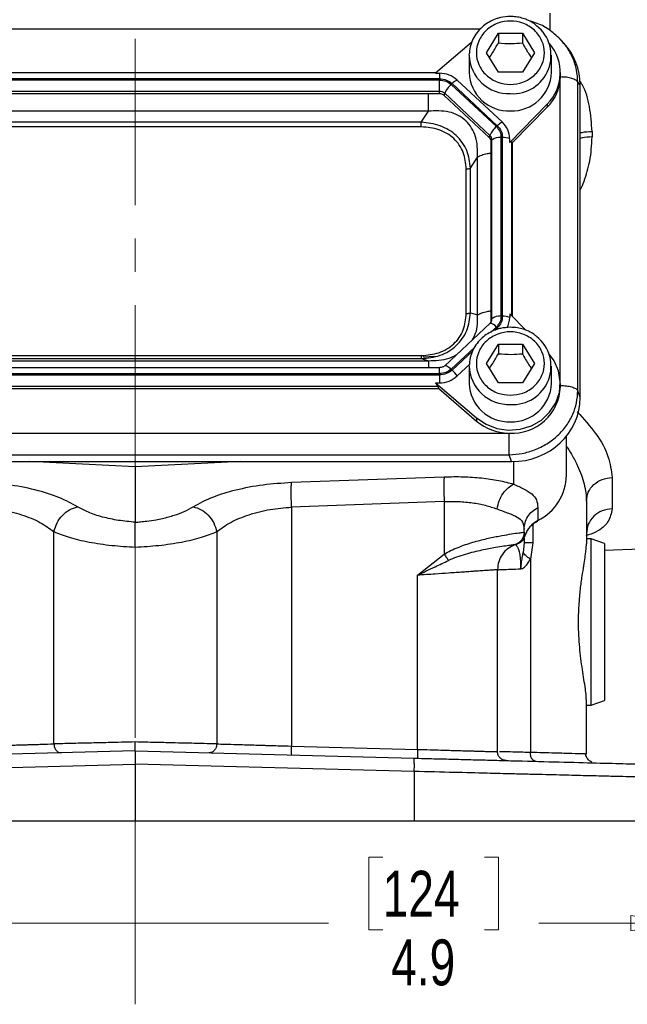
# Model space of a CAD drawing. Header units: inches. Extents: x 0.6 to 16.3, y 0.2 to 11.5.
# Tile 4 of 15: x 4.7 to 6.5, y 4.2 to 7.1. Entities that reach past the tile are written whole.
import ezdxf

# ---------------------------------------------------------------- set-up
doc = ezdxf.new("R2010")
doc.units = ezdxf.units.IN
doc.header["$MEASUREMENT"] = 0
doc.linetypes.add('CENTERX2', pattern=[0.8, 0.5, -0.1, 0.1, -0.1])
doc.styles.add('SLDTEXTSTYLE0', font='TXT', dxfattribs={"width": 0.75})
doc.dimstyles.new('SLDDIMSTYLE3', dxfattribs={"dimtxt": 0.137795, "dimasz": 0.14, "dimexe": 0, "dimexo": 0.0625, "dimgap": 0.034449, "dimtad": 0, "dimdec": 1, "dimlfac": 1.5, "dimrnd": 1e-09, "dimzin": 12, "dimdsep": 46, "dimtxsty": 'SLDTEXTSTYLE0', "dimblk1": 'CLOSED', "dimblk2": 'CLOSED', "dimsah": 1, "dimcen": 0.09, "dimadec": 0, "dimazin": 3, "dimtfac": 1, "dimtdec": 1, "dimtofl": 0, "dimtmove": 0, "dimatfit": 3, "dimldrblk": 'CLOSED', "dimfxl": 0, "dimfrac": 2, "dimtolj": 1, "dimtzin": 12, "dimarcsym": 0})

# ---------------------------------------------------------------- blocks, each defined once
blk = doc.blocks.new('_Closed')
at = {"color": 0, "linetype": 'ByBlock', "lineweight": -2}
for p, q in [((-1, 0.166667), (0, 0)), ((-1, 0.166667), (-1, -0.166667)), ((0, 0), (-1, -0.166667)), ((0, 0), (-1, 0))]:
    blk.add_line(p, q, dxfattribs=at)
blk = doc.blocks.new('_D_10')
at = {"color": 7, "linetype": 'Continuous', "lineweight": 0}
for p, q in [((3.4047, 4.6751), (3.4047, 4.3672)), ((6.6581, 4.6751), (6.6581, 4.3672)), ((5.7737, 4.605), (5.7317, 4.605)), ((5.7317, 4.605), (5.7317, 4.3862)), ((6.0791, 4.605), (6.1211, 4.605)), ((6.1211, 4.605), (6.1211, 4.3862)), ((3.4047, 4.4065), (5.6109, 4.4065)), ((6.6581, 4.4065), (6.2419, 4.4065)), ((5.7317, 4.3862), (5.7737, 4.3862)), ((6.1211, 4.3862), (6.0791, 4.3862))]:
    blk.add_line(p, q, dxfattribs=at)
at = {"color": 7, "linetype": 'Continuous', "lineweight": 18, "xscale": 0.14, "yscale": 0.14, "rotation": 180.0000000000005}
blk.add_blockref('_Closed', (3.4047, 4.4065, 0.1218), dxfattribs=at)
at = {"color": 7, "linetype": 'Continuous', "lineweight": 18, "xscale": 0.14, "yscale": 0.14}
blk.add_blockref('_Closed', (6.6581, 4.4065, 0.1218), dxfattribs=at)
at = {"color": 7, "linetype": 'Continuous', "lineweight": 18, "char_height": 0.1378, "attachment_point": 1, "style": 'SLDTEXTSTYLE0'}
for s, insert in [('124', (5.7737, 4.5639)), ('4.9', (5.7991, 4.3577))]:
    blk.add_mtext(s, dxfattribs=dict(at, insert=insert))

msp = doc.modelspace()

# ---------------------------------------------------------------- linework, layer by layer
at = {"color": 7, "linetype": 'CENTERX2', "lineweight": 18}
for p, q in [((5.0314, 4.1629), (5.0314, 10.2286)), ((5.0314, 5.5361), (5.0314, 4.1629))]:
    msp.add_line(p, q, dxfattribs=at)
at = {"color": 8, "linetype": 'Continuous', "lineweight": 25}
for p, q in [((6.2753, 7.1396), (6.2753, 7.0881)), ((6.0656, 7.0916), (3.9972, 7.0916)), ((6.3066, 6.0332), (6.3066, 6.9461)), ((6.1607, 6.2309), (6.1607, 6.7532)), ((6.0991, 6.1827), (6.1146, 6.1971)), ((6.1097, 6.1871), (6.1175, 6.1944)), ((5.9791, 6.0706), (6.0489, 6.1358)), ((5.982, 6.0679), (6.0442, 6.126)), ((5.9442, 6.0571), (5.9442, 6.075)), ((6.1668, 5.7252), (6.1668, 5.7929)), ((6.2238, 5.6038), (6.2238, 5.5492))]:
    msp.add_line(p, q, dxfattribs=at)
at = {"color": 7, "linetype": 'Continuous', "lineweight": 25}
for p, q in [((6.0847, 7.0209), (6.1207, 7.0792)), ((6.1207, 7.0792), (6.1927, 7.0792)), ((6.1207, 7.0792), (6.1207, 7.0505)), ((6.1927, 7.0792), (6.2287, 7.0209)), ((6.1927, 7.0792), (6.1927, 7.0505)), ((6.0404, 7.0516), (5.9323, 6.9592)), ((6.3089, 7.0576), (6.3056, 7.0614)), ((6.3172, 7.0499), (6.3096, 7.0582)), ((6.0334, 7.0133), (6.0336, 7.0194)), ((6.0334, 7.0133), (6.0334, 6.9612)), ((6.1207, 6.9627), (6.0847, 7.0209)), ((6.2287, 7.0209), (6.1927, 6.9627)), ((6.2801, 6.9612), (6.2801, 7.0133)), ((5.9341, 6.9607), (4.1294, 6.9607)), ((5.9323, 6.9592), (5.9442, 6.9592)), ((5.9442, 6.9592), (5.9442, 6.9427)), ((6.1927, 6.9627), (6.1207, 6.9627)), ((6.3067, 6.9517), (6.3067, 6.9612)), ((6.3067, 6.9482), (6.3067, 6.9517)), ((5.9442, 6.9427), (4.1193, 6.9427)), ((5.9442, 6.9389), (4.1193, 6.9389)), ((5.9442, 6.9049), (5.9442, 6.9389)), ((6.1146, 6.7989), (5.9791, 6.9255)), ((6.1175, 6.8016), (5.982, 6.9281)), ((6.1326, 6.8122), (5.9971, 6.9387)), ((6.3591, 6.0058), (6.3591, 6.9324)), ((6.3661, 6.9248), (6.3591, 6.9324)), ((6.3661, 5.9852), (6.3661, 6.9248)), ((5.9442, 6.9049), (4.1193, 6.9049)), ((5.9442, 6.8978), (4.1193, 6.8978)), ((5.9442, 6.8978), (5.9442, 6.9049)), ((5.9579, 6.8925), (5.9596, 6.899)), ((6.0934, 6.766), (5.9579, 6.8925)), ((6.0951, 6.7724), (5.9596, 6.899)), ((6.1546, 6.7517), (6.2673, 6.8666)), ((6.2673, 6.8666), (6.2673, 6.857)), ((5.9108, 6.8452), (4.1527, 6.8452)), ((5.8894, 6.812), (5.9108, 6.8452)), ((6.1631, 6.7508), (6.2673, 6.857)), ((5.8894, 6.812), (4.174, 6.812)), ((5.8894, 6.7981), (4.174, 6.7981)), ((6.0934, 6.766), (6.0951, 6.7724)), ((6.4019, 6.7842), (6.4019, 6.7679)), ((6.0991, 6.7533), (6.1015, 6.7581)), ((6.0991, 6.2165), (6.0991, 6.7533)), ((6.1015, 6.2213), (6.1015, 6.7581)), ((6.129, 6.2296), (6.129, 6.7664)), ((6.1331, 6.2296), (6.1331, 6.7664)), ((6.1546, 6.7517), (6.1546, 6.7628)), ((6.1631, 6.7508), (6.1607, 6.7532)), ((6.1631, 6.2285), (6.1631, 6.7508)), ((6.0367, 6.6745), (6.058, 6.7077)), ((6.058, 6.2333), (6.058, 6.7077)), ((6.0245, 6.2375), (6.0245, 6.672)), ((6.0367, 6.24), (6.0367, 6.6745)), ((6.0367, 6.24), (6.058, 6.2333)), ((6.0994, 6.2128), (6.0963, 6.208)), ((6.0993, 6.2126), (6.099, 6.212)), ((6.0991, 6.2165), (6.1015, 6.2213)), ((6.1546, 6.2371), (6.1546, 6.226)), ((6.2033, 6.1875), (6.1546, 6.2371)), ((6.0955, 6.2075), (5.96, 6.081)), ((6.0847, 6.0874), (6.1207, 6.1456)), ((6.1207, 6.1456), (6.1927, 6.1456)), ((6.1207, 6.1456), (6.1207, 6.1169)), ((6.1927, 6.1456), (6.2287, 6.0874)), ((6.1927, 6.1456), (6.1927, 6.1169)), ((4.1527, 6.0959), (5.9108, 6.0959)), ((4.174, 6.1114), (5.8894, 6.1114)), ((4.174, 6.1026), (5.8894, 6.1026)), ((5.8894, 6.1026), (5.9108, 6.0959)), ((5.8951, 6.1077), (5.93, 6.1094)), ((5.9442, 6.075), (4.1193, 6.075)), ((5.9971, 6.0501), (6.0351, 6.0856)), ((6.0334, 6.0797), (6.0336, 6.0858)), ((6.0334, 6.0797), (6.0334, 6.0276)), ((6.1207, 6.0291), (6.0847, 6.0874)), ((6.2287, 6.0874), (6.1927, 6.0291)), ((6.2801, 6.0276), (6.2801, 6.0797)), ((4.1193, 6.0571), (5.9442, 6.0571)), ((4.1193, 6.0533), (5.9442, 6.0533)), ((5.9442, 6.0533), (5.9442, 6.0297)), ((4.1219, 6.0122), (5.9416, 6.0122)), ((4.1245, 6.0192), (5.939, 6.0192)), ((5.9323, 6.0297), (6.0554, 5.9244)), ((5.9323, 6.0297), (5.9442, 6.0297)), ((5.9416, 6.0122), (5.939, 6.0192)), ((5.9416, 6.0122), (6.0554, 5.9148)), ((6.1927, 6.0291), (6.1207, 6.0291)), ((6.3067, 6.0181), (6.3067, 6.0276)), ((6.3661, 5.9852), (6.3591, 6.0058)), ((6.0554, 5.9244), (6.0554, 5.9148)), ((3.9127, 5.8781), (6.1508, 5.8781)), ((6.3247, 5.7517), (6.3247, 5.8689)), ((3.9105, 5.8133), (6.153, 5.8133)), ((6.1599, 5.7928), (6.153, 5.8133)), ((3.9036, 5.7928), (6.1599, 5.7928)), ((5.0314, 5.7773), (4.7144, 5.7928)), ((5.3484, 5.7928), (5.0314, 5.7773)), ((5.0314, 5.7773), (5.0314, 5.6109)), ((5.5001, 5.7308), (5.958, 5.7473)), ((6.4619, 5.7455), (6.4619, 5.6515)), ((5.958, 5.6727), (5.5001, 5.6562)), ((5.5001, 5.6562), (5.5001, 4.9385)), ((5.958, 5.6727), (5.958, 5.515)), ((6.2392, 5.6549), (6.2392, 5.6157)), ((6.3847, 5.6742), (6.3847, 5.5463)), ((6.1981, 5.5812), (6.1981, 5.5896)), ((4.787, 4.945), (4.787, 5.5826)), ((5.2758, 5.5826), (5.2758, 4.945)), ((6.1981, 5.5812), (6.198, 5.5812)), ((6.2015, 5.5721), (6.1981, 5.5812)), ((6.1981, 5.5631), (6.1981, 5.5492)), ((6.3994, 5.5612), (6.3847, 5.5612)), ((6.4394, 5.5466), (6.3994, 5.5612)), ((6.3994, 5.3111), (6.3994, 5.5612)), ((6.4394, 5.5267), (7.3925, 5.56)), ((6.1714, 5.5435), (6.1714, 5.5435)), ((6.1762, 5.545), (6.1781, 5.5457)), ((6.1981, 5.5492), (6.1953, 5.5202)), ((6.2238, 5.5492), (6.2167, 5.4998)), ((6.4394, 5.5466), (6.4394, 5.3111)), ((5.878, 5.4515), (5.958, 5.515)), ((6.2167, 5.4998), (6.2167, 4.9193)), ((5.878, 4.9286), (5.878, 5.4515)), ((6.1181, 4.9216), (6.1181, 5.4681)), ((6.3994, 5.0611), (6.3994, 5.3111)), ((6.4394, 5.3111), (6.4394, 5.0756)), ((6.3847, 4.9146), (6.3847, 5.076)), ((6.3847, 5.0611), (6.3994, 5.0611)), ((6.3994, 5.0611), (6.4394, 5.0756)), ((5.0314, 4.9241), (4.1955, 4.9022)), ((5.0314, 4.9241), (5.8673, 4.9022)), ((5.5001, 4.9385), (5.878, 4.9286)), ((6.3847, 4.9146), (6.3798, 4.9148)), ((4.1945, 4.8622), (5.0314, 4.8842)), ((5.8683, 4.8622), (5.0314, 4.8842)), ((5.0314, 4.8842), (5.0314, 4.7144)), ((5.8683, 4.8622), (5.8683, 4.7144)), ((4.1945, 4.7144), (5.0314, 4.7144)), ((5.0314, 4.7144), (5.8683, 4.7144)), ((5.8683, 4.7144), (6.6581, 4.7144))]:
    msp.add_line(p, q, dxfattribs=at)
at = {"color": 7, "linetype": 'Continuous', "lineweight": 25, "flags": 128}
for points in [[(6.0963, 6.208), (6.096, 6.2078), (6.0955, 6.2075)], [(6.0554, 5.9244), (6.0839, 5.9052), (6.1165, 5.8927), (6.1512, 5.8877), (6.1862, 5.8903), (6.2197, 5.9005), (6.2496, 5.9177), (6.2745, 5.9409), (6.2929, 5.9689), (6.3038, 6.0001), (6.3066, 6.0328), (6.3012, 6.0652), (6.2879, 6.0956), (6.2743, 6.1147)]]:
    msp.add_lwpolyline(points, dxfattribs=at)
at = {"color": 8, "linetype": 'Continuous', "lineweight": 25, "flags": 128}
for points in [[(6.1175, 6.1944), (6.1196, 6.1923), (6.1208, 6.1912)], [(5.96, 6.081), (5.9605, 6.0813), (5.9619, 6.0816), (5.9639, 6.0811), (5.9663, 6.0801), (5.9692, 6.0785), (5.9723, 6.0763), (5.9756, 6.0736), (5.9791, 6.0706)]]:
    msp.add_lwpolyline(points, dxfattribs=at)
at = {"color": 7, "linetype": 'Continuous', "lineweight": 25}
for centre, radius, start, end in [((6.1641, 7.0124), 0.1145, 266.3201, 51.4562), ((6.1729, 6.9612), 0.1336, 314.9709, 40.6629), ((5.9446, 6.8816), 0.0776, 47.4101, 90.3067), ((6.1517, 6.9643), 0.1183, 181.4731, 272.4617), ((6.1605, 6.9656), 0.1196, 268.1802, 357.885), ((6.0261, 6.8704), 0.0724, 130.5237, 156.7761), ((6.0172, 6.8938), 0.0492, 114.0491, 135.7255), ((6.1714, 6.9526), 0.1354, 315.13, 357.2496), ((5.9443, 6.8824), 0.0225, 47.4101, 90.3067), ((5.9443, 6.8778), 0.02, 47.4101, 90.3067), ((6.1527, 6.7673), 0.0492, 114.0491, 135.7255), ((6.0869, 6.7624), 0.0676, 0.3768, 47.4752), ((6.1617, 6.7439), 0.0724, 130.5237, 156.7761), ((6.0818, 6.758), 0.0196, 0.3768, 47.4752), ((6.0816, 6.7531), 0.0175, 0.3768, 47.4752), ((6.1243, 6.732), 0.0347, 82.2097, 131.263), ((6.1345, 6.7089), 0.0575, 69.6232, 91.4049), ((6.0821, 6.2165), 0.017, 338.3655, 359.9556), ((6.1243, 6.1953), 0.0347, 82.2097, 131.263), ((6.1345, 6.1721), 0.0575, 69.6232, 91.4049), ((6.0884, 6.2262), 0.0662, 331.5744, 359.8976), ((6.1641, 6.0788), 0.1145, 266.3201, 51.4562), ((5.9137, 5.9941), 0.1005, 33.8558, 47.191), ((5.9446, 6.1072), 0.0776, 269.6933, 312.5899), ((6.1517, 6.0307), 0.1183, 181.4731, 272.4617), ((6.1614, 6.0233), 0.1455, 266.7037, 357.9341), ((6.1605, 6.032), 0.1196, 268.1802, 357.885), ((6.1559, 6.0337), 0.1557, 229.8035, 268.1235), ((6.1704, 5.7539), 0.1543, 296.448, 359.1655), ((6.2735, 5.548), 0.0759, 116.9064, 161.5208)]:
    msp.add_arc(centre, radius, start, end, dxfattribs=at)
at = {"color": 8, "linetype": 'Continuous', "lineweight": 25}
for centre, radius, start, end in [((6.1517, 7.0163), 0.1183, 181.4731, 272.4617), ((6.0823, 6.2214), 0.0192, 332.7518, 359.904), ((6.0927, 6.1811), 0.0271, 36.1819, 82.5132), ((6.1517, 6.0828), 0.1183, 181.4731, 272.4617)]:
    msp.add_arc(centre, radius, start, end, dxfattribs=at)
at = {"color": 7, "linetype": 'Continuous', "lineweight": 25}
for centre, major_axis, ratio, start_param, end_param in [((6.1535, 6.9188), (0.2087, 0.0437), 0.927683, 6.091166, 6.782759), ((6.1331, 6.7234), (0.0275, 0.0299), 0.170211, 6.275096, 6.798785), ((5.9089, 6.0432), (0.0301, -0.0274), 0.184584, 0.341071, 0.86476), ((6.1535, 5.9912), (0.2087, -0.0437), 0.927683, 4.934566, 6.475204)]:
    msp.add_ellipse(centre, major_axis=major_axis, ratio=ratio, start_param=start_param, end_param=end_param, dxfattribs=at)
for points, knots in [([(6.1567, 7.1299), (6.1468, 7.1292), (6.1328, 7.1284), (6.1131, 7.1227), (6.0971, 7.1159), (6.0795, 7.1049), (6.0632, 7.0904), (6.0492, 7.0721), (6.0392, 7.0505), (6.0339, 7.0324), (6.0341, 7.0218), (6.0342, 7.0195)], [0, 0, 0, 0, 0.160118, 0.22426, 0.330844, 0.44202, 0.561994, 0.68854, 0.821301, 0.960509, 1, 1, 1, 1]), ([(6.2345, 7.103), (6.2315, 7.1055), (6.2232, 7.1124), (6.2083, 7.1196), (6.1908, 7.1257), (6.1741, 7.1292), (6.1623, 7.1296), (6.1567, 7.1299)], [0, 0, 0, 0, 0.139085, 0.392986, 0.584222, 0.800919, 1, 1, 1, 1]), ([(6.1567, 6.9257), (6.1439, 6.927), (6.1242, 6.9289), (6.1004, 6.9408), (6.0841, 6.9531), (6.0708, 6.9684), (6.0585, 6.9905), (6.0523, 7.0209), (6.0585, 7.0513), (6.0708, 7.0735), (6.0841, 7.0888), (6.1004, 7.1011), (6.1242, 7.1126), (6.1567, 7.1185), (6.1893, 7.1126), (6.2131, 7.1011), (6.2294, 7.0888), (6.2426, 7.0735), (6.2549, 7.0513), (6.2612, 7.0209), (6.2549, 6.9905), (6.2426, 6.9684), (6.2294, 6.9531), (6.2131, 6.9408), (6.1893, 6.9289), (6.1696, 6.927), (6.1567, 6.9257)], [0, 0, 0, 0, 0.0598642, 0.0920902, 0.125, 0.1579098, 0.1901358, 0.25, 0.3098642, 0.3420902, 0.375, 0.4079098, 0.4401358, 0.5, 0.5598642, 0.5920902, 0.625, 0.6579098, 0.6901358, 0.75, 0.8098642, 0.8420902, 0.875, 0.9079098, 0.9401358, 1, 1, 1, 1]), ([(6.3098, 7.058), (6.299, 7.0683), (6.2776, 7.0888), (6.2442, 7.1079), (6.2219, 7.1139), (6.2141, 7.116)], [0, 0, 0, 0, 0.396391, 0.788474, 1, 1, 1, 1]), ([(6.0939, 7.0061), (6.0973, 7.0111), (6.1062, 7.0243), (6.1152, 7.0404), (6.1207, 7.0505)], [0, 0, 0, 0, 0.376375, 1, 1, 1, 1]), ([(6.1207, 7.0505), (6.1336, 7.0494), (6.1577, 7.0475), (6.1816, 7.0495), (6.1927, 7.0505)], [0, 0, 0, 0, 0.534747, 1, 1, 1, 1]), ([(6.1927, 7.0505), (6.1992, 7.0389), (6.2081, 7.0228), (6.217, 7.0097), (6.2195, 7.0061)], [0, 0, 0, 0, 0.718831, 1, 1, 1, 1]), ([(6.058, 6.7077), (6.0581, 6.7283), (6.0582, 6.7589), (6.0418, 6.795), (6.0239, 6.8172), (6.0005, 6.8337), (5.9628, 6.8479), (5.9318, 6.8463), (5.9108, 6.8452)], [0, 0, 0, 0, 0.257397, 0.381602, 0.5, 0.618394, 0.742603, 1, 1, 1, 1]), ([(6.0367, 6.6745), (6.0346, 6.6924), (6.0315, 6.7193), (6.0134, 6.7514), (5.9952, 6.7726), (5.9725, 6.7896), (5.9379, 6.8067), (5.9088, 6.8099), (5.8894, 6.812)], [0, 0, 0, 0, 0.2489774, 0.3760593, 0.5, 0.6239451, 0.7510226, 1, 1, 1, 1]), ([(6.0245, 6.672), (6.0229, 6.6888), (6.0205, 6.714), (6.0042, 6.744), (5.9875, 6.7636), (5.9666, 6.7792), (5.9344, 6.7944), (5.9074, 6.7966), (5.8894, 6.7981)], [0, 0, 0, 0, 0.250062, 0.376147, 0.5, 0.62379, 0.749938, 1, 1, 1, 1]), ([(5.8894, 6.1026), (5.9088, 6.1043), (5.9379, 6.1069), (5.9725, 6.1236), (5.9952, 6.1406), (6.0134, 6.1618), (6.0315, 6.1943), (6.0346, 6.2218), (6.0367, 6.24)], [0, 0, 0, 0, 0.2489774, 0.3760593, 0.5, 0.6239451, 0.7510226, 1, 1, 1, 1]), ([(5.8894, 6.1114), (5.9074, 6.1129), (5.9344, 6.1152), (5.9666, 6.1304), (5.9875, 6.146), (6.0042, 6.1655), (6.0205, 6.1955), (6.0229, 6.2208), (6.0245, 6.2375)], [0, 0, 0, 0, 0.250062, 0.376147, 0.5, 0.62379, 0.749938, 1, 1, 1, 1]), ([(6.1567, 6.1963), (6.1468, 6.1956), (6.1328, 6.1948), (6.1131, 6.1891), (6.0971, 6.1824), (6.0795, 6.1713), (6.0632, 6.1568), (6.0492, 6.1385), (6.0392, 6.1169), (6.0339, 6.0988), (6.0341, 6.0882), (6.0342, 6.0859)], [0, 0, 0, 0, 0.160118, 0.22426, 0.330844, 0.44202, 0.561994, 0.68854, 0.821301, 0.960509, 1, 1, 1, 1]), ([(6.1567, 5.9921), (6.1439, 5.9934), (6.1242, 5.9954), (6.1004, 6.0072), (6.0841, 6.0195), (6.0708, 6.0348), (6.0585, 6.057), (6.0523, 6.0874), (6.0585, 6.1178), (6.0708, 6.1399), (6.0841, 6.1552), (6.1004, 6.1675), (6.1242, 6.179), (6.1567, 6.1849), (6.1893, 6.179), (6.2131, 6.1675), (6.2294, 6.1552), (6.2426, 6.1399), (6.2549, 6.1178), (6.2612, 6.0874), (6.2549, 6.057), (6.2426, 6.0348), (6.2294, 6.0195), (6.2131, 6.0072), (6.1893, 5.9954), (6.1696, 5.9934), (6.1567, 5.9921)], [0, 0, 0, 0, 0.0598642, 0.0920902, 0.125, 0.1579098, 0.1901358, 0.25, 0.3098642, 0.3420902, 0.375, 0.4079098, 0.4401358, 0.5, 0.5598642, 0.5920902, 0.625, 0.6579098, 0.6901358, 0.75, 0.8098642, 0.8420902, 0.875, 0.9079098, 0.9401358, 1, 1, 1, 1]), ([(6.2345, 6.1694), (6.2315, 6.1719), (6.2232, 6.1788), (6.2083, 6.186), (6.1908, 6.1921), (6.1741, 6.1956), (6.1623, 6.1961), (6.1567, 6.1963)], [0, 0, 0, 0, 0.139085, 0.392986, 0.584222, 0.800919, 1, 1, 1, 1]), ([(6.0939, 6.0726), (6.0973, 6.0775), (6.1062, 6.0907), (6.1152, 6.1069), (6.1207, 6.1169)], [0, 0, 0, 0, 0.376375, 1, 1, 1, 1]), ([(6.1207, 6.1169), (6.1336, 6.1159), (6.1577, 6.1139), (6.1816, 6.116), (6.1927, 6.1169)], [0, 0, 0, 0, 0.534747, 1, 1, 1, 1]), ([(6.1927, 6.1169), (6.1992, 6.1053), (6.2081, 6.0892), (6.217, 6.0762), (6.2195, 6.0725)], [0, 0, 0, 0, 0.718831, 1, 1, 1, 1]), ([(5.9599, 6.081), (5.9598, 6.0809), (5.9588, 6.0797), (5.956, 6.078), (5.9518, 6.0761), (5.9477, 6.0752), (5.9451, 6.0751), (5.9442, 6.075)], [0, 0, 0, 0, 0.0321169, 0.3195246, 0.5670636, 0.8527314, 1, 1, 1, 1]), ([(6.153, 5.8133), (6.1662, 5.8143), (6.1922, 5.8162), (6.224, 5.8256), (6.2483, 5.8362), (6.2724, 5.8497), (6.2995, 5.8704), (6.3261, 5.9006), (6.3449, 5.9342), (6.3567, 5.9697), (6.3583, 5.9936), (6.3591, 6.0058)], [0, 0, 0, 0, 0.1230964, 0.2409199, 0.3064863, 0.3715493, 0.5000851, 0.6286241, 0.7590801, 0.8769054, 1, 1, 1, 1]), ([(5.958, 5.7473), (5.9772, 5.7476), (6.0156, 5.7482), (6.0708, 5.7442), (6.1226, 5.7369), (6.152, 5.7291), (6.1668, 5.7252)], [0, 0, 0, 0, 0.248228, 0.496982, 0.747291, 1, 1, 1, 1]), ([(4.8578, 5.6572), (4.8405, 5.6668), (4.8056, 5.6861), (4.7322, 5.7088), (4.6494, 5.7252), (4.5911, 5.7289), (4.5627, 5.7308)], [0, 0, 0, 0, 0.251919, 0.508037, 0.759698, 1, 1, 1, 1]), ([(5.205, 5.6572), (5.2242, 5.6677), (5.2595, 5.687), (5.3331, 5.7093), (5.4131, 5.7251), (5.4713, 5.7289), (5.5001, 5.7308)], [0, 0, 0, 0, 0.276938, 0.508222, 0.75687, 1, 1, 1, 1]), ([(6.1167, 5.6506), (6.1186, 5.6589), (6.1223, 5.6754), (6.1341, 5.6976), (6.1493, 5.7156), (6.161, 5.722), (6.1668, 5.7252)], [0, 0, 0, 0, 0.250078, 0.5, 0.749922, 1, 1, 1, 1]), ([(6.1668, 5.7252), (6.1777, 5.7202), (6.2002, 5.7098), (6.2224, 5.6958), (6.2367, 5.6785), (6.2383, 5.6628), (6.2392, 5.6549)], [0, 0, 0, 0, 0.231703, 0.477108, 0.735841, 1, 1, 1, 1]), ([(4.5627, 5.6562), (4.5844, 5.6544), (4.6289, 5.6506), (4.6919, 5.6341), (4.7476, 5.6113), (4.7739, 5.5922), (4.787, 5.5826)], [0, 0, 0, 0, 0.236631, 0.486595, 0.744009, 1, 1, 1, 1]), ([(4.7874, 5.5826), (4.79, 5.5915), (4.7951, 5.6092), (4.812, 5.6324), (4.8337, 5.6501), (4.8498, 5.6548), (4.8578, 5.6572)], [0, 0, 0, 0, 0.249937, 0.499762, 0.749707, 1, 1, 1, 1]), ([(5.0314, 5.6109), (5.0145, 5.6124), (4.9799, 5.6155), (4.9316, 5.626), (4.8888, 5.6399), (4.8681, 5.6515), (4.8578, 5.6572)], [0, 0, 0, 0, 0.240965, 0.492289, 0.747829, 1, 1, 1, 1]), ([(5.0314, 5.6109), (5.0366, 5.6112), (5.0481, 5.6121), (5.069, 5.6144), (5.0911, 5.6178), (5.1128, 5.6222), (5.1312, 5.6267), (5.1536, 5.6333), (5.1802, 5.6431), (5.1963, 5.6523), (5.205, 5.6572)], [0, 0, 0, 0, 0.073339, 0.163744, 0.300878, 0.39955, 0.498306, 0.598095, 0.785557, 1, 1, 1, 1]), ([(5.205, 5.6572), (5.213, 5.6549), (5.2292, 5.6503), (5.2511, 5.6327), (5.2681, 5.6093), (5.2732, 5.5915), (5.2758, 5.5826)], [0, 0, 0, 0, 0.250122, 0.500004, 0.749884, 1, 1, 1, 1]), ([(5.2758, 5.5826), (5.2889, 5.5922), (5.3152, 5.6113), (5.3709, 5.6341), (5.4339, 5.6506), (5.4785, 5.6544), (5.5001, 5.6562)], [0, 0, 0, 0, 0.25601, 0.513417, 0.763374, 1, 1, 1, 1]), ([(5.958, 5.6727), (5.9726, 5.673), (6.0018, 5.6736), (6.0436, 5.6696), (6.0831, 5.6623), (6.1053, 5.6546), (6.1167, 5.6506)], [0, 0, 0, 0, 0.246405, 0.494831, 0.742053, 1, 1, 1, 1]), ([(6.1167, 5.6506), (6.1288, 5.6462), (6.1531, 5.6374), (6.1788, 5.627), (6.1953, 5.6127), (6.1971, 5.5974), (6.1981, 5.5896)], [0, 0, 0, 0, 0.248047, 0.495522, 0.745376, 1, 1, 1, 1]), ([(5.0314, 5.5361), (5.0314, 5.5434), (5.0314, 5.5599), (5.0314, 5.5808), (5.0314, 5.5958), (5.0314, 5.6042), (5.0314, 5.6083), (5.0314, 5.6101), (5.0314, 5.6107), (5.0314, 5.6109)], [0, 0, 0, 0, 0.2265963, 0.5037343, 0.702561, 0.8518387, 0.9510286, 0.981799, 1, 1, 1, 1]), ([(6.2012, 5.5696), (6.203, 5.5749), (6.2069, 5.5861), (6.2184, 5.6001), (6.2295, 5.6096), (6.2369, 5.6131), (6.2388, 5.6141)], [0, 0, 0, 0, 0.288028, 0.609104, 0.897751, 1, 1, 1, 1]), ([(4.787, 5.5826), (4.8015, 5.5768), (4.8307, 5.565), (4.8912, 5.5508), (4.9593, 5.5404), (5.0077, 5.5375), (5.0314, 5.536)], [0, 0, 0, 0, 0.2494284, 0.5042648, 0.7574627, 1, 1, 1, 1]), ([(5.0314, 5.536), (5.0551, 5.5375), (5.1035, 5.5404), (5.1716, 5.5508), (5.2321, 5.565), (5.2613, 5.5768), (5.2758, 5.5826)], [0, 0, 0, 0, 0.242553, 0.495773, 0.750602, 1, 1, 1, 1]), ([(5.958, 5.515), (5.9645, 5.5186), (5.978, 5.5262), (5.9996, 5.5354), (6.0218, 5.5437), (6.0512, 5.5529), (6.0863, 5.5619), (6.1236, 5.5696), (6.1549, 5.5749), (6.1783, 5.5784), (6.1941, 5.5806), (6.1967, 5.581), (6.198, 5.5812)], [0, 0, 0, 0, 0.0572906, 0.1200176, 0.1829636, 0.245585, 0.3715842, 0.4966087, 0.6195344, 0.7470051, 0.8689312, 1, 1, 1, 1]), ([(6.198, 5.5812), (6.1976, 5.5771), (6.1969, 5.5689), (6.1912, 5.5578), (6.1826, 5.5487), (6.1751, 5.5452), (6.1714, 5.5435)], [0, 0, 0, 0, 0.250069, 0.5, 0.749931, 1, 1, 1, 1]), ([(6.1781, 5.5457), (6.1809, 5.547), (6.1868, 5.5496), (6.1939, 5.5561), (6.199, 5.5637), (6.2006, 5.5693), (6.2015, 5.5721)], [0, 0, 0, 0, 0.233257, 0.496869, 0.748098, 1, 1, 1, 1]), ([(6.1714, 5.5434), (6.1705, 5.5433), (6.1687, 5.543), (6.1567, 5.5414), (6.1382, 5.5388), (6.1158, 5.5353), (6.0927, 5.5311), (6.0707, 5.5267), (6.0469, 5.5212), (6.0216, 5.5144), (5.996, 5.5064), (5.9792, 5.4994), (5.9711, 5.496)], [0, 0, 0, 0, 0.123595, 0.24915, 0.375161, 0.500025, 0.58424, 0.668228, 0.752349, 0.836878, 0.921624, 1, 1, 1, 1]), ([(6.1885, 5.4708), (6.1885, 5.4745), (6.1884, 5.4821), (6.1879, 5.4931), (6.187, 5.5039), (6.185, 5.5173), (6.182, 5.5289), (6.1749, 5.5428), (6.1729, 5.5432), (6.1714, 5.5435)], [0, 0, 0, 0, 0.04966, 0.101932, 0.15927, 0.223772, 0.370133, 0.510452, 1, 1, 1, 1]), ([(6.1754, 5.5448), (6.1755, 5.5448), (6.1758, 5.5449), (6.176, 5.545), (6.1762, 5.545)], [0, 0, 0, 0, 0.500111, 1, 1, 1, 1]), ([(6.1769, 5.5459), (6.1769, 5.5458), (6.1769, 5.5458), (6.1788, 5.5462), (6.18, 5.5465)], [0, 0, 0, 0, 0.35683, 1, 1, 1, 1]), ([(6.3847, 5.076), (6.3846, 5.0804), (6.3843, 5.0903), (6.3817, 5.111), (6.3777, 5.1373), (6.3729, 5.168), (6.3683, 5.2005), (6.3645, 5.2348), (6.3619, 5.271), (6.361, 5.3039), (6.3613, 5.3339), (6.3626, 5.3606), (6.3645, 5.3861), (6.3669, 5.4094), (6.3695, 5.4299), (6.3729, 5.4539), (6.3769, 5.4798), (6.3806, 5.5034), (6.3831, 5.5222), (6.3845, 5.5359), (6.3847, 5.5433), (6.3847, 5.5463)], [0, 0, 0, 0, 0.049467, 0.110459, 0.179839, 0.244276, 0.307569, 0.369999, 0.431296, 0.495302, 0.536848, 0.582664, 0.631616, 0.670377, 0.708552, 0.74644, 0.812141, 0.872743, 0.915414, 0.965512, 1, 1, 1, 1]), ([(6.1885, 5.4708), (6.1885, 5.4728), (6.1885, 5.4757), (6.1889, 5.4812), (6.1899, 5.4905), (6.1924, 5.5042), (6.1943, 5.515), (6.1953, 5.5202)], [0, 0, 0, 0, 0.117087, 0.170605, 0.32467, 0.669483, 1, 1, 1, 1]), ([(6.2167, 5.4998), (6.2115, 5.5035), (6.2012, 5.5108), (6.1973, 5.5171), (6.1953, 5.5202)], [0, 0, 0, 0, 0.500003, 1, 1, 1, 1]), ([(5.878, 5.4515), (5.8956, 5.4601), (5.9267, 5.4752), (5.9577, 5.4896), (5.9712, 5.4959)], [0, 0, 0, 0, 0.564468, 1, 1, 1, 1]), ([(6.1885, 5.4708), (6.19, 5.4712), (6.1958, 5.4728), (6.2062, 5.4822), (6.213, 5.4936), (6.2167, 5.4998)], [0, 0, 0, 0, 0.139886, 0.528328, 1, 1, 1, 1]), ([(6.1181, 5.4681), (6.1173, 5.468), (6.1156, 5.4679), (6.1036, 5.4671), (6.0879, 5.466), (6.0703, 5.4648), (6.0514, 5.4635), (6.0324, 5.4622), (6.0142, 5.4609), (5.9936, 5.4595), (5.9661, 5.4576), (5.9278, 5.4549), (5.8959, 5.4527), (5.878, 5.4515)], [0, 0, 0, 0, 0.120033, 0.243263, 0.327272, 0.412719, 0.499608, 0.55743, 0.618415, 0.682561, 0.749871, 0.859789, 1, 1, 1, 1]), ([(6.1181, 5.4681), (6.1189, 5.4681), (6.1206, 5.4682), (6.1343, 5.4687), (6.156, 5.4695), (6.1776, 5.4703), (6.1885, 5.4708)], [0, 0, 0, 0, 0.24175, 0.488995, 0.741742, 1, 1, 1, 1]), ([(4.5627, 4.9385), (4.5779, 4.9389), (4.606, 4.9397), (4.6408, 4.9407), (4.6658, 4.9415), (4.6831, 4.942), (4.6975, 4.9424), (4.7103, 4.9428), (4.7227, 4.9431), (4.7352, 4.9435), (4.7589, 4.9442), (4.7747, 4.9446), (4.787, 4.945)], [0, 0, 0, 0, 0.173483, 0.320454, 0.403722, 0.475176, 0.534813, 0.588182, 0.644864, 0.704858, 0.768163, 1, 1, 1, 1]), ([(5.0314, 4.9508), (5.0038, 4.9501), (4.9556, 4.949), (4.8876, 4.9474), (4.8303, 4.946), (4.801, 4.9453), (4.787, 4.945)], [0, 0, 0, 0, 0.286042, 0.500003, 0.761819, 1, 1, 1, 1]), ([(4.7871, 4.945), (4.7875, 4.9414), (4.7883, 4.9344), (4.7935, 4.9255), (4.8011, 4.9194), (4.807, 4.9187), (4.8099, 4.9183)], [0, 0, 0, 0, 0.250253, 0.500106, 0.749882, 1, 1, 1, 1]), ([(5.0314, 4.9241), (5.0314, 4.9245), (5.0314, 4.9252), (5.0313, 4.9301), (5.0314, 4.9364), (5.0314, 4.9437), (5.0314, 4.9483), (5.0314, 4.9508)], [0, 0, 0, 0, 0.239748, 0.435154, 0.668704, 0.822406, 1, 1, 1, 1]), ([(5.2758, 4.945), (5.2667, 4.9452), (5.2471, 4.9457), (5.2137, 4.9464), (5.1776, 4.9473), (5.1391, 4.9482), (5.0894, 4.9494), (5.0517, 4.9503), (5.0314, 4.9508)], [0, 0, 0, 0, 0.159222, 0.344812, 0.461367, 0.609442, 0.789001, 1, 1, 1, 1]), ([(5.2757, 4.945), (5.2753, 4.9414), (5.2745, 4.9344), (5.2693, 4.9255), (5.2617, 4.9194), (5.2558, 4.9187), (5.2529, 4.9183)], [0, 0, 0, 0, 0.250127, 0.499923, 0.749752, 1, 1, 1, 1]), ([(5.2758, 4.945), (5.284, 4.9447), (5.3016, 4.9442), (5.3374, 4.9432), (5.3695, 4.9422), (5.3926, 4.9416), (5.4033, 4.9413), (5.4144, 4.9409), (5.4259, 4.9406), (5.4406, 4.9402), (5.4653, 4.9395), (5.4863, 4.9389), (5.5001, 4.9385)], [0, 0, 0, 0, 0.158578, 0.338215, 0.538892, 0.581634, 0.625222, 0.669655, 0.714933, 0.761057, 0.841953, 1, 1, 1, 1]), ([(5.0314, 4.9241), (5.0314, 4.9239), (5.0314, 4.9236), (5.0314, 4.9202), (5.0314, 4.9129), (5.0314, 4.8999), (5.0314, 4.8894), (5.0314, 4.8842)], [0, 0, 0, 0, 0.136275, 0.265343, 0.500864, 0.749258, 1, 1, 1, 1]), ([(5.878, 4.9286), (5.8906, 4.9282), (5.9143, 4.9275), (5.9463, 4.9266), (5.9725, 4.9258), (5.9947, 4.9252), (6.0138, 4.9247), (6.0308, 4.9242), (6.0455, 4.9237), (6.0577, 4.9234), (6.0683, 4.923), (6.078, 4.9228), (6.0872, 4.9225), (6.0957, 4.9223), (6.106, 4.922), (6.1158, 4.9217), (6.1173, 4.9217), (6.1181, 4.9216)], [0, 0, 0, 0, 0.098827, 0.185041, 0.258633, 0.319597, 0.38063, 0.437282, 0.489555, 0.537446, 0.578962, 0.623043, 0.669691, 0.718904, 0.770683, 0.883084, 1, 1, 1, 1]), ([(6.2337, 4.8926), (6.2314, 4.8931), (6.2268, 4.894), (6.2212, 4.9002), (6.2173, 4.9089), (6.2169, 4.9158), (6.2167, 4.9193)], [0, 0, 0, 0, 0.250168, 0.5, 0.749832, 1, 1, 1, 1]), ([(6.4014, 4.8899), (6.3966, 4.8928), (6.387, 4.8986), (6.3836, 4.9093), (6.3819, 4.9147)], [0, 0, 0, 0, 0.49419, 1, 1, 1, 1]), ([(5.8673, 4.9022), (5.8873, 4.9017), (5.9274, 4.9006), (5.9869, 4.8991), (6.0454, 4.8976), (6.1026, 4.8961), (6.1859, 4.8939), (6.2906, 4.8911), (6.4047, 4.8882), (6.4979, 4.8857), (6.5517, 4.8843), (6.5802, 4.8836), (6.5944, 4.8832), (6.6054, 4.8829), (6.6133, 4.8827), (6.6182, 4.8826), (6.6188, 4.8825), (6.6191, 4.8825)], [0, 0, 0, 0, 0.049993, 0.100245, 0.150239, 0.200037, 0.250147, 0.375062, 0.499983, 0.6249, 0.749838, 0.791531, 0.833238, 0.874921, 0.916457, 0.95829, 1, 1, 1, 1]), ([(6.6581, 4.8425), (6.6569, 4.8426), (6.6545, 4.8426), (6.6355, 4.8431), (6.6089, 4.8438), (6.5788, 4.8445), (6.549, 4.8453), (6.5142, 4.8461), (6.4744, 4.8471), (6.4356, 4.8481), (6.3995, 4.849), (6.3672, 4.8498), (6.3321, 4.8507), (6.2942, 4.8516), (6.2532, 4.8527), (6.2094, 4.8537), (6.1542, 4.8551), (6.081, 4.8569), (5.9827, 4.8594), (5.9087, 4.8612), (5.8683, 4.8622)], [0, 0, 0, 0, 0.079593, 0.159782, 0.240568, 0.290601, 0.341557, 0.393434, 0.446234, 0.499957, 0.53302, 0.567415, 0.603142, 0.6402, 0.678591, 0.718313, 0.759367, 0.823899, 0.904113, 1, 1, 1, 1])]:
    msp.add_open_spline(points, degree=3, knots=knots, dxfattribs=at)
at = {"color": 8, "linetype": 'Continuous', "lineweight": 25}
for points, knots in [([(6.3591, 6.9324), (6.3583, 6.9449), (6.3567, 6.9695), (6.3469, 6.9996), (6.3357, 7.0224), (6.3246, 7.0409), (6.3144, 7.0517), (6.3089, 7.0576)], [0, 0, 0, 0, 0.274057, 0.536375, 0.68235, 0.827203, 1, 1, 1, 1]), ([(6.4019, 6.7842), (6.4002, 6.8091), (6.3968, 6.8568), (6.3828, 6.9089), (6.3678, 6.9322), (6.3656, 6.9356)], [0, 0, 0, 0, 0.4836663, 0.9250415, 1, 1, 1, 1]), ([(5.9108, 6.8452), (5.9108, 6.8509), (5.9108, 6.8624), (5.9108, 6.8809), (5.9108, 6.8929), (5.9108, 6.8978)], [0, 0, 0, 0, 0.368964, 0.737928, 1, 1, 1, 1]), ([(6.3661, 6.78), (6.3681, 6.7806), (6.3783, 6.7835), (6.3914, 6.7839), (6.4019, 6.7842)], [0, 0, 0, 0, 0.197033, 1, 1, 1, 1]), ([(6.3661, 6.6081), (6.3663, 6.6086), (6.3709, 6.6173), (6.3821, 6.6459), (6.3981, 6.698), (6.4006, 6.7435), (6.4019, 6.7679)], [0, 0, 0, 0, 0.010432, 0.178894, 0.560412, 1, 1, 1, 1]), ([(6.4019, 6.7679), (6.3914, 6.7675), (6.3783, 6.7671), (6.3681, 6.7642), (6.3661, 6.7636)], [0, 0, 0, 0, 0.802967, 1, 1, 1, 1]), ([(6.058, 6.7077), (6.062, 6.7098), (6.0699, 6.7139), (6.0845, 6.718), (6.0951, 6.7194), (6.0991, 6.72)], [0, 0, 0, 0, 0.3831425, 0.766285, 1, 1, 1, 1]), ([(6.058, 6.2333), (6.062, 6.2354), (6.0699, 6.2395), (6.0845, 6.2437), (6.0951, 6.2451), (6.0991, 6.2456)], [0, 0, 0, 0, 0.383142, 0.766285, 1, 1, 1, 1]), ([(6.043, 6.1585), (6.0465, 6.1651), (6.0591, 6.1888), (6.0585, 6.2147), (6.058, 6.2333)], [0, 0, 0, 0, 0.276861, 1, 1, 1, 1]), ([(5.9108, 6.0959), (5.9319, 6.0965), (5.9612, 6.0974), (5.9873, 6.1098), (5.9945, 6.1133)], [0, 0, 0, 0, 0.723141, 1, 1, 1, 1]), ([(5.9108, 6.0959), (5.9108, 6.0942), (5.9108, 6.0909), (5.9108, 6.0829), (5.9108, 6.0764), (5.9108, 6.075)], [0, 0, 0, 0, 0.441544, 0.883087, 1, 1, 1, 1]), ([(6.3576, 5.9428), (6.3772, 5.9209), (6.4177, 5.8757), (6.4544, 5.8079), (6.4594, 5.7661), (6.4619, 5.7455)], [0, 0, 0, 0, 0.321462, 0.664888, 1, 1, 1, 1]), ([(6.3247, 5.8391), (6.3271, 5.8356), (6.3335, 5.8263), (6.3452, 5.8065), (6.3584, 5.781), (6.3702, 5.7524), (6.3785, 5.7254), (6.3837, 5.6992), (6.3844, 5.6824), (6.3847, 5.6742)], [0, 0, 0, 0, 0.060962, 0.16167, 0.346315, 0.508952, 0.670485, 0.84009, 1, 1, 1, 1]), ([(6.4619, 5.6515), (6.4594, 5.638), (6.4544, 5.6114), (6.4249, 5.5847), (6.3933, 5.5734), (6.383, 5.5697)], [0, 0, 0, 0, 0.405038, 0.80437, 1, 1, 1, 1]), ([(6.2167, 4.9193), (6.2015, 4.9196), (6.1715, 4.9204), (6.14, 4.9211), (6.1293, 4.9214), (6.124, 4.9215)], [0, 0, 0, 0, 0.343775, 0.677107, 1, 1, 1, 1]), ([(6.3798, 4.9148), (6.3784, 4.9148), (6.3744, 4.9149), (6.3438, 4.9158), (6.2921, 4.9172), (6.2422, 4.9186), (6.2167, 4.9193)], [0, 0, 0, 0, 0.152303, 0.436266, 0.710807, 1, 1, 1, 1])]:
    msp.add_open_spline(points, degree=3, knots=knots, dxfattribs=at)
at = {"color": 7, "linetype": 'Continuous', "lineweight": 25}
for points in [[(5.9442, 6.9427), (5.9513, 6.9421), (5.9654, 6.9407), (5.9764, 6.9323), (5.982, 6.9281)], [(5.9442, 6.9389), (5.9507, 6.9383), (5.9638, 6.937), (5.974, 6.9293), (5.9791, 6.9255)], [(6.3591, 6.9324), (6.3574, 6.9345), (6.354, 6.9388), (6.3416, 6.9439), (6.3253, 6.9475), (6.3129, 6.9479), (6.3067, 6.9482)], [(5.8894, 6.7981), (5.8894, 6.7993), (5.8894, 6.8017), (5.8894, 6.8054), (5.8894, 6.8089), (5.8894, 6.8109), (5.8894, 6.812)], [(6.1146, 6.7989), (6.1187, 6.7942), (6.127, 6.7847), (6.1284, 6.7725), (6.129, 6.7664)], [(6.1175, 6.8016), (6.122, 6.7965), (6.1309, 6.7862), (6.1324, 6.773), (6.1331, 6.7664)], [(6.0245, 6.672), (6.0258, 6.672), (6.0282, 6.6721), (6.0316, 6.6726), (6.0346, 6.6734), (6.036, 6.6741), (6.0367, 6.6745)], [(6.0245, 6.2375), (6.0258, 6.2376), (6.0282, 6.2376), (6.0316, 6.2382), (6.0346, 6.2389), (6.036, 6.2397), (6.0367, 6.24)], [(6.129, 6.2296), (6.1284, 6.2235), (6.127, 6.2113), (6.1187, 6.2018), (6.1146, 6.1971)], [(6.1331, 6.2296), (6.1324, 6.223), (6.1309, 6.2098), (6.122, 6.1995), (6.1175, 6.1944)], [(5.8894, 6.1114), (5.8894, 6.1103), (5.8894, 6.1081), (5.8894, 6.1054), (5.8894, 6.1034), (5.8894, 6.1029), (5.8894, 6.1026)], [(5.9791, 6.0706), (5.974, 6.0667), (5.9638, 6.059), (5.9507, 6.0577), (5.9442, 6.0571)], [(5.982, 6.0679), (5.9764, 6.0637), (5.9654, 6.0553), (5.9513, 6.054), (5.9442, 6.0533)], [(6.3067, 6.0216), (6.3129, 6.0213), (6.3253, 6.0209), (6.3416, 6.0174), (6.354, 6.0122), (6.3574, 6.0079), (6.3591, 6.0058)], [(6.153, 5.8133), (6.153, 5.8171), (6.153, 5.8245), (6.153, 5.8413), (6.153, 5.86), (6.153, 5.8721), (6.153, 5.8781)], [(5.958, 5.7473), (5.9577, 5.7437), (5.9572, 5.7367), (5.957, 5.7185), (5.9572, 5.6967), (5.9577, 5.6807), (5.958, 5.6727)], [(6.3847, 5.6742), (6.3859, 5.6834), (6.3882, 5.7016), (6.4059, 5.7249), (6.4313, 5.7414), (6.4517, 5.7441), (6.4619, 5.7455)], [(5.5001, 5.6562), (5.4999, 5.6642), (5.4994, 5.6802), (5.4992, 5.702), (5.4994, 5.7202), (5.4999, 5.7272), (5.5001, 5.7308)], [(6.1981, 5.5896), (6.1986, 5.5963), (6.1997, 5.6095), (6.2084, 5.6279), (6.2214, 5.6439), (6.2332, 5.6512), (6.2392, 5.6549)], [(6.4619, 5.6515), (6.4517, 5.6501), (6.4313, 5.6472), (6.4059, 5.6298), (6.3882, 5.6053), (6.3859, 5.5861), (6.3847, 5.5765)], [(6.1981, 5.5812), (6.1977, 5.5771), (6.197, 5.5689), (6.1912, 5.5578), (6.1827, 5.5486), (6.1752, 5.5452), (6.1714, 5.5435)], [(6.1714, 5.5435), (6.1639, 5.5401), (6.1489, 5.5332), (6.1318, 5.5149), (6.1203, 5.4927), (6.1188, 5.4763), (6.1181, 5.4681)], [(6.2238, 5.5492), (6.22, 5.5492), (6.2123, 5.5492), (6.2043, 5.5492), (6.1991, 5.5492), (6.1984, 5.5492), (6.1981, 5.5492)], [(5.958, 5.515), (5.9604, 5.5115), (5.9653, 5.5047), (5.9692, 5.4988), (5.9712, 5.4959)], [(5.5008, 4.9118), (5.5006, 4.9122), (5.5003, 4.913), (5.5, 4.9192), (5.4999, 4.928), (5.5001, 4.935), (5.5001, 4.9385)], [(5.878, 4.9286), (5.8779, 4.9251), (5.8778, 4.9181), (5.8779, 4.9093), (5.8782, 4.9031), (5.8785, 4.9023), (5.8787, 4.9019)], [(6.144, 4.895), (6.1406, 4.8955), (6.1338, 4.8964), (6.1252, 4.9026), (6.1192, 4.9113), (6.1185, 4.9182), (6.1181, 4.9216)], [(5.8683, 4.8622), (5.8685, 4.8675), (5.8687, 4.8779), (5.8685, 4.8912), (5.8681, 4.9004), (5.8676, 4.9016), (5.8673, 4.9022)]]:
    msp.add_open_spline(points, degree=3, dxfattribs=at)

# ---------------------------------------------------------------- dimensions: what is measured, and where the dimension line sits
at = {"color": 7, "linetype": 'Continuous', "lineweight": 18}
dim = msp.add_linear_dim(base=(6.6581, 4.4065), p1=(3.4047, 4.7144), p2=(6.6581, 4.7144), angle=0, dimstyle='SLDDIMSTYLE3', dxfattribs=at)
dim.commit()
dim.dimension.update_dxf_attribs({"geometry": '_D_10', "text_midpoint": (5.9264, 4.4065), "dimtype": 160})

doc.saveas('drawing.dxf')
